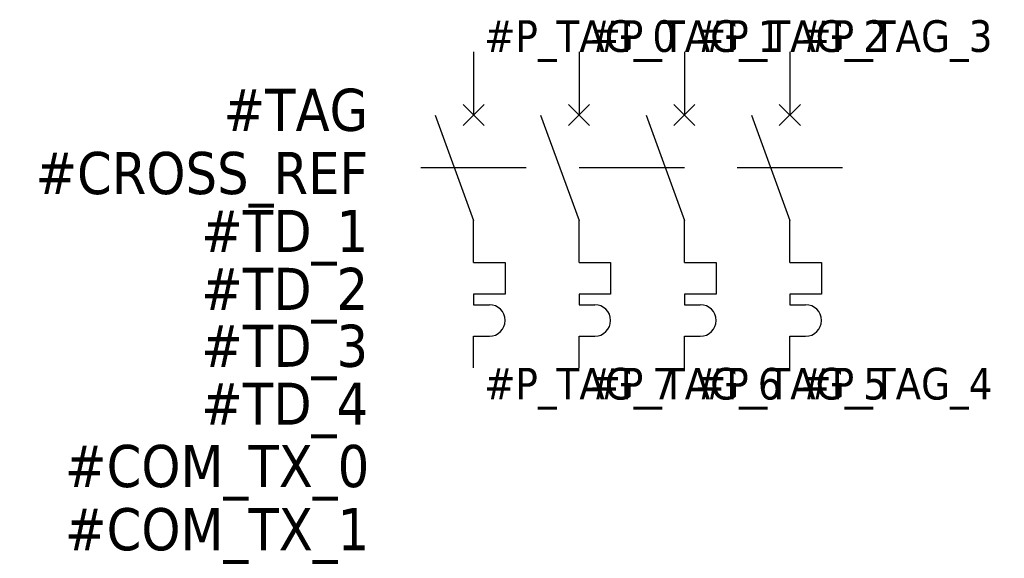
# Model space of a CAD drawing. Extents: x 58.5 to 105.2, y 176 to 201.5.
import ezdxf
from ezdxf.enums import TextEntityAlignment as Align

# ---------------------------------------------------------------- set-up
doc = ezdxf.new("R2010")
doc.units = 0
doc.header["$LTSCALE"] = 10
doc.linetypes.add('TIRET', pattern=[0.75, 0.5, -0.25])
doc.layers.get('0').update_dxf_attribs({"linetype": 'CONTINUOUS'})
doc.styles.add('TAHOMA_STANDARD', font='txt')

msp = doc.modelspace()

# ---------------------------------------------------------------- linework, layer by layer
at = {"color": 0}
for p, q in [((80, 200), (80, 197)), ((85, 200), (85, 197)), ((90, 200), (90, 197)), ((95, 200), (95, 197)), ((80.5, 197.5), (79.5, 196.5)), ((80.5, 196.5), (79.5, 197.5)), ((85.5, 197.5), (84.5, 196.5)), ((85.5, 196.5), (84.5, 197.5)), ((90.5, 197.5), (89.5, 196.5)), ((90.5, 196.5), (89.5, 197.5)), ((95.5, 197.5), (94.5, 196.5)), ((95.5, 196.5), (94.5, 197.5)), ((78.18, 197), (80, 192)), ((83.18, 197), (85, 192)), ((88.18, 197), (90, 192)), ((93.18, 197), (95, 192)), ((80, 190), (80, 192)), ((85, 190), (85, 192)), ((90, 190), (90, 192)), ((95, 190), (95, 192)), ((80, 190), (81.5, 190)), ((81.5, 190), (81.5, 188.5)), ((85, 190), (86.5, 190)), ((86.5, 190), (86.5, 188.5)), ((90, 190), (91.5, 190)), ((91.5, 190), (91.5, 188.5)), ((95, 190), (96.5, 190)), ((96.5, 190), (96.5, 188.5)), ((81.5, 188.5), (80, 188.5)), ((80, 188.5), (80, 188)), ((86.5, 188.5), (85, 188.5)), ((85, 188.5), (85, 188)), ((91.5, 188.5), (90, 188.5)), ((90, 188.5), (90, 188)), ((96.5, 188.5), (95, 188.5)), ((95, 188.5), (95, 188)), ((80, 188), (80.75, 188)), ((85, 188), (85.75, 188)), ((90, 188), (90.75, 188)), ((95, 188), (95.75, 188)), ((80, 186.5), (80.75, 186.5)), ((80, 185), (80, 186.5)), ((85, 186.5), (85.75, 186.5)), ((85, 185), (85, 186.5)), ((90, 186.5), (90.75, 186.5)), ((90, 185), (90, 186.5)), ((95, 186.5), (95.75, 186.5)), ((95, 185), (95, 186.5))]:
    msp.add_line(p, q, dxfattribs=at)
at = {"linetype": 'TIRET'}
msp.add_line((97.5, 194.5), (77.5, 194.5), dxfattribs=at)
at = {"color": 0}
for centre in [(80.75, 187.25), (85.75, 187.25), (90.75, 187.25), (95.75, 187.25)]:
    msp.add_arc(centre, 0.75, 270, 90, dxfattribs=at)

# ---------------------------------------------------------------- texts
at = {"style": 'TAHOMA_STANDARD'}
for tag, p in [('#P_TAG_0', (80.5, 200)), ('#P_TAG_1', (85.5, 200)), ('#P_TAG_2', (90.5, 200)), ('#P_TAG_3', (95.5, 200))]:
    msp.add_attdef(tag, p, '', height=1.5, dxfattribs=at)
for tag, p in [('#TAG', (75, 196.25)), ('#CROSS_REF', (75, 193.25)), ('#TD_1', (75, 190.5)), ('#TD_2', (75, 187.75)), ('#TD_3', (75, 185.05)), ('#TD_4', (75, 182.3)), ('#COM_TX_0', (75.055, 179.344)), ('#COM_TX_1', (75.055, 176.344))]:
    msp.add_attdef(tag, text='', height=2, dxfattribs=at).set_placement(p, align=Align.RIGHT)
for tag, p in [('#P_TAG_7', (80.5, 185)), ('#P_TAG_6', (85.5, 185)), ('#P_TAG_5', (90.5, 185)), ('#P_TAG_4', (95.5, 185))]:
    msp.add_attdef(tag, text='', height=1.5, dxfattribs=at).set_placement(p, align=Align.TOP_LEFT)

doc.saveas('drawing.dxf')
